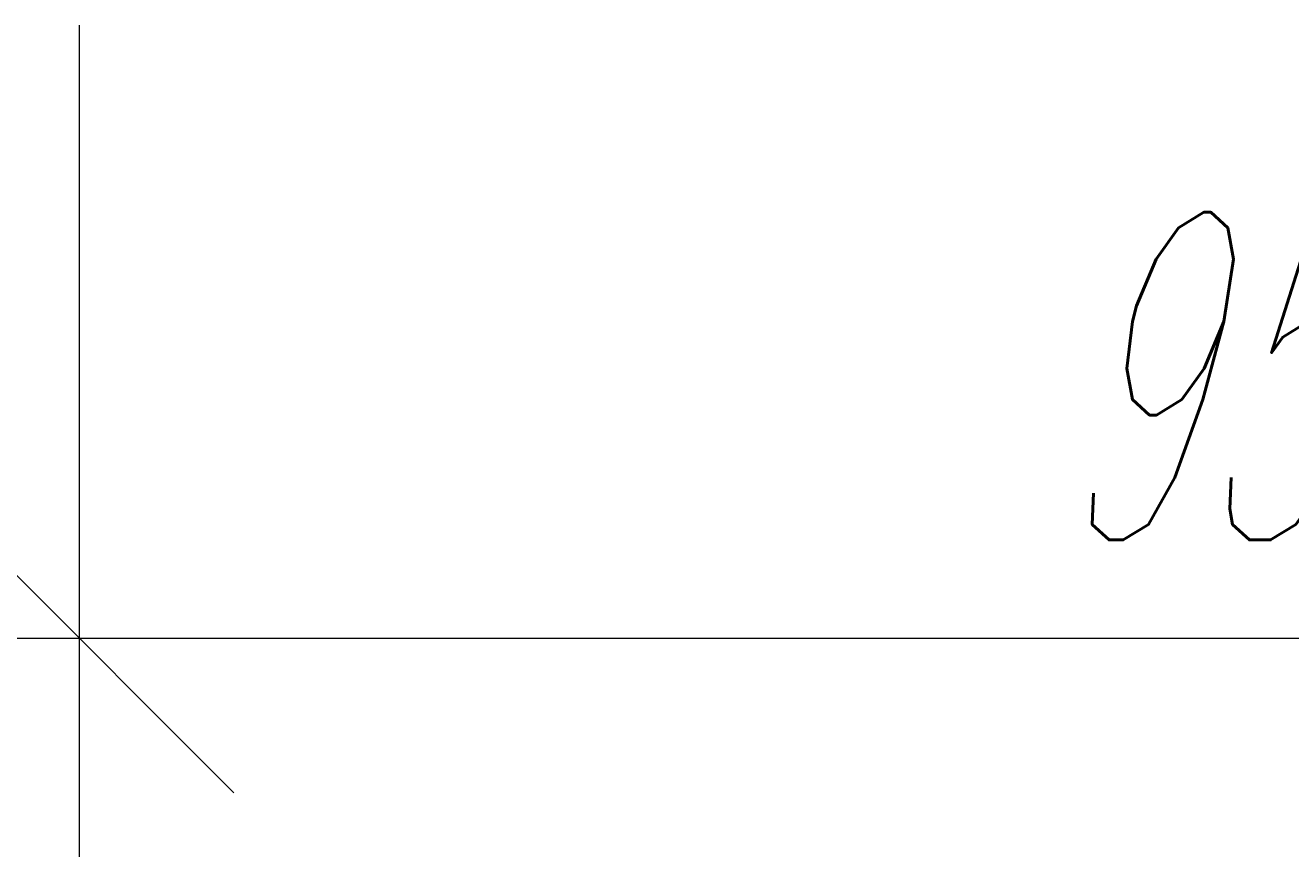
# Model space of a CAD drawing. Extents: x 8365 to 131642, y 1960 to 79602.
# Tile 21 of 121: x 43592 to 48226, y 5900 to 8945. Entities that reach past the tile are written whole.
import ezdxf
from ezdxf.enums import TextEntityAlignment as Align

# ---------------------------------------------------------------- set-up
doc = ezdxf.new("R2010")
doc.units = 0
doc.header["$LTSCALE"] = 100
doc.header["$MEASUREMENT"] = 0
doc.layers.add('1', color=7, linetype='Continuous')
doc.styles.get("Standard").update_dxf_attribs({"font": 'txt', "bigfont": 'bigfont'})
doc.dimstyles.get("Standard").update_dxf_attribs({"dimtxt": 0.18, "dimasz": 0.18, "dimexe": 0.18, "dimexo": 0.0625, "dimgap": 0.09, "dimtad": 0, "dimtih": 1, "dimtoh": 1, "dimdec": 4, "dimzin": 0, "dimdsep": 46, "dimtxsty": 'Standard', "dimcen": 0.09, "dimadec": 0, "dimazin": 0, "dimtfac": 1, "dimtdec": 4, "dimtofl": 0, "dimtmove": 0, "dimatfit": 0, "dimfxl": 1, "dimtolj": 1, "dimtzin": 0, "dimarcsym": 0})

# ---------------------------------------------------------------- blocks, each defined once
blk = doc.blocks.new('*D126')
at = {"layer": '1', "color": 7, "linetype": 'Continuous', "lineweight": 9}
for p, q in [((43790.4, 5900), (43790.4, 8945)), ((43224.7, 7265.7), (44356, 6134.3)), ((37790.4, 6700), (43790.4, 6700))]:
    blk.add_line(p, q, dxfattribs=at)
at = {"layer": '1', "color": 7, "linetype": 'Continuous', "lineweight": 9, "oblique": 15, "width": 0.5}
blk.add_text('6000', height=1200, dxfattribs=at).set_placement((39590.4, 6700), align=Align.BOTTOM_LEFT)
blk = doc.blocks.new('*D127')
at = {"layer": '1', "color": 7, "linetype": 'Continuous', "lineweight": 9}
for p, q in [((53320.3, 5900), (53320.3, 8790)), ((52754.7, 7265.7), (53886, 6134.3)), ((43790.4, 6700), (53320.3, 6700))]:
    blk.add_line(p, q, dxfattribs=at)
at = {"layer": '1', "color": 7, "linetype": 'Continuous', "lineweight": 9, "oblique": 15, "width": 0.5}
blk.add_text('9530', height=1200, dxfattribs=at).set_placement((47355.3, 6700), align=Align.BOTTOM_LEFT)

msp = doc.modelspace()

# ---------------------------------------------------------------- dimensions: what is measured, and where the dimension line sits
at = {"layer": '1', "color": 7, "linetype": 'Continuous', "lineweight": 9}
for base, p1, p2, text, picture, middle in [((37790.35732, 6700), (37790.35732, 6700), (43790.35427, 8944.95385), '6000', '*D126', (40790.35579, 6700)), ((43790.35427, 6700), (43790.35427, 6700), (53320.34389, 8789.98254), '9530', '*D127', (48555.34908, 6700))]:
    dim = msp.add_linear_dim(base=base, p1=p1, p2=p2, text=text, dimstyle='Standard', dxfattribs=at)
    dim.commit()
    dim.dimension.update_dxf_attribs({"geometry": picture, "text_midpoint": middle})

doc.saveas('drawing.dxf')
